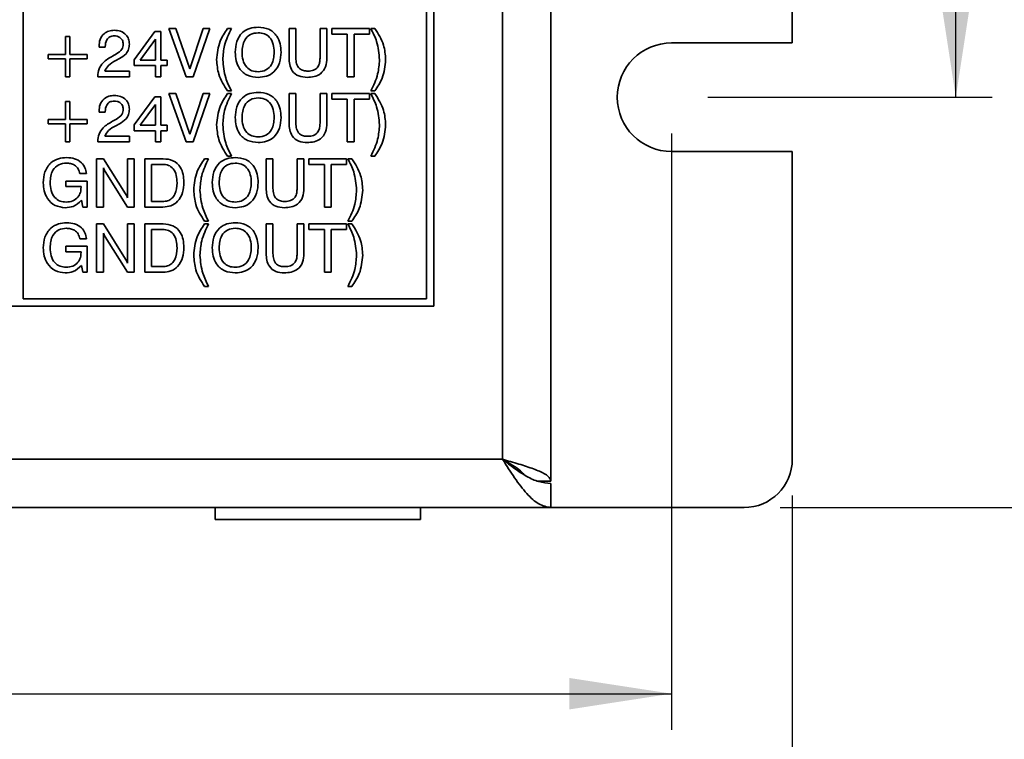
# Model space of a CAD drawing. Header units: millimetres. Extents: x 15 to 187, y 49 to 265.
# Tile 15 of 62: x 74 to 101, y 84 to 104. Entities that reach past the tile are written whole.
import ezdxf

# ---------------------------------------------------------------- set-up
doc = ezdxf.new("R2010")
doc.units = ezdxf.units.MM
doc.layers.add('標註文字', color=4, linetype='Continuous')
doc.styles.add('SLDTEXTSTYLE3', font='kaiu.ttf')
doc.dimstyles.new('SLDDIMSTYLE0', dxfattribs={"dimtxt": 2.5, "dimasz": 2.824978, "dimexe": 0, "dimexo": 0.0625, "dimtad": 1, "dimlfac": 1.5, "dimrnd": 1e-09, "dimzin": 12, "dimdsep": 46, "dimtxsty": 'SLDTEXTSTYLE3', "dimsah": 1, "dimcen": 0.09, "dimadec": 0, "dimazin": 3, "dimtfac": 1, "dimtofl": 0, "dimtmove": 0, "dimatfit": 3, "dimfxl": 0, "dimfrac": 2, "dimtolj": 1, "dimtzin": 12, "dimarcsym": 0})

# ---------------------------------------------------------------- blocks, each defined once
blk = doc.blocks.new('_D')
at = {"layer": '標註文字', "transparency": 16777216}
for p, q in [((32.002, 100.5), (32.002, 84.026)), ((92.002, 100.5), (92.002, 84.026)), ((32.002, 85.026), (92.002, 85.026))]:
    blk.add_line(p, q, dxfattribs=at)
for points in [[(32.002, 85.026), (34.827, 84.591), (34.827, 85.46)], [(92.002, 85.026), (89.177, 85.46), (89.177, 84.591)]]:
    blk.add_solid(points, dxfattribs=at)
at = {"layer": '標註文字', "transparency": 16777216, "insert": (60.439, 88.148), "char_height": 2.5, "attachment_point": 1, "style": 'SLDTEXTSTYLE3'}
blk.add_mtext('90', dxfattribs=at)
blk = doc.blocks.new('_D_1')
at = {"layer": '標註文字', "transparency": 16777216}
for p, q in [((28.669, 90.5), (28.669, 80.833)), ((95.335, 90.5), (95.335, 80.833)), ((28.669, 81.833), (95.335, 81.833))]:
    blk.add_line(p, q, dxfattribs=at)
for points in [[(28.669, 81.833), (31.493, 81.399), (31.493, 82.268)], [(95.335, 81.833), (92.51, 82.268), (92.51, 81.399)]]:
    blk.add_solid(points, dxfattribs=at)
at = {"layer": '標註文字', "transparency": 16777216, "insert": (59.658, 84.955), "char_height": 2.5, "attachment_point": 1, "style": 'SLDTEXTSTYLE3'}
blk.add_mtext('100', dxfattribs=at)
blk = doc.blocks.new('_D_2')
at = {"layer": '標註文字', "transparency": 16777216}
for p, q in [((96.335, 139.5), (107.164, 139.5)), ((106.164, 90.166), (106.164, 139.5)), ((95.002, 90.166), (107.164, 90.166))]:
    blk.add_line(p, q, dxfattribs=at)
for points in [[(106.164, 139.5), (105.729, 136.675), (106.599, 136.675)], [(106.164, 90.166), (106.599, 92.991), (105.729, 92.991)]]:
    blk.add_solid(points, dxfattribs=at)
at = {"layer": '標註文字', "transparency": 16777216, "insert": (103.042, 113.271), "char_height": 2.5, "attachment_point": 1, "rotation": 90, "style": 'SLDTEXTSTYLE3'}
blk.add_mtext('74', dxfattribs=at)
blk = doc.blocks.new('_D_4')
at = {"layer": '標註文字', "transparency": 16777216}
for p, q in [((93.002, 127.5), (100.85, 127.5)), ((99.85, 101.5), (99.85, 127.5)), ((93.002, 101.5), (100.85, 101.5))]:
    blk.add_line(p, q, dxfattribs=at)
for points in [[(99.85, 127.5), (99.416, 124.675), (100.285, 124.675)], [(99.85, 101.5), (100.285, 104.325), (99.416, 104.325)]]:
    blk.add_solid(points, dxfattribs=at)
at = {"layer": '標註文字', "transparency": 16777216, "insert": (96.729, 112.937), "char_height": 2.5, "attachment_point": 1, "rotation": 90, "style": 'SLDTEXTSTYLE3'}
blk.add_mtext('39', dxfattribs=at)

msp = doc.modelspace()

# ---------------------------------------------------------------- linework, layer by layer
at = {"color": 7, "linetype": 'Continuous', "lineweight": 35}
for p, q in [((87.3352, 91.4998), (87.3352, 138.1665)), ((88.6685, 138.1665), (88.6685, 90.8998)), ((85.4352, 95.7332), (85.4352, 132.2665)), ((74.1018, 129.0665), (74.1018, 95.9332)), ((85.2352, 95.9332), (85.2352, 129.0665)), ((95.3352, 125.9998), (95.3352, 102.9998)), ((77.1668, 102.5371), (77.7325, 103.3144)), ((77.7325, 103.3144), (77.9018, 103.3144)), ((77.9018, 103.3144), (77.9018, 102.528)), ((78.1241, 103.3998), (78.3132, 103.3998)), ((78.6027, 102.0665), (78.1241, 103.3998)), ((78.3132, 103.3998), (78.6989, 102.2836)), ((78.6989, 102.2836), (79.0661, 103.3998)), ((79.2523, 103.3998), (78.7907, 102.0665)), ((79.0661, 103.3998), (79.2523, 103.3998)), ((79.7408, 103.3998), (79.8506, 103.3998)), ((81.4403, 103.3998), (81.6283, 103.3998)), ((81.4403, 102.5839), (81.4403, 103.3998)), ((81.6283, 103.3998), (81.6283, 102.582)), ((82.295, 103.3998), (82.483, 103.3998)), ((82.295, 102.582), (82.295, 103.3998)), ((82.483, 103.3998), (82.483, 102.5839)), ((82.6198, 103.3998), (83.6625, 103.3998)), ((82.6198, 103.246), (82.6198, 103.3998)), ((83.6625, 103.3998), (83.6625, 103.246)), ((83.6967, 103.3998), (83.807, 103.3998)), ((75.2694, 102.6819), (75.2694, 103.1776)), ((75.2694, 103.1776), (75.389, 103.1776)), ((75.389, 103.1776), (75.389, 102.6819)), ((77.748, 103.1004), (77.3273, 102.528)), ((77.748, 102.528), (77.748, 103.1004)), ((83.0471, 103.246), (82.6198, 103.246)), ((83.0471, 102.0665), (83.0471, 103.246)), ((83.2352, 103.246), (83.2352, 102.0665)), ((83.6625, 103.246), (83.2352, 103.246)), ((76.1924, 102.887), (76.1924, 102.9092)), ((76.3634, 102.887), (76.1924, 102.887)), ((76.3634, 102.902), (76.3634, 102.887)), ((95.3352, 102.9998), (92.0018, 102.9998)), ((74.7907, 102.6819), (75.2694, 102.6819)), ((74.7907, 102.5622), (74.7907, 102.6819)), ((75.2694, 102.5622), (74.7907, 102.5622)), ((75.2694, 102.0665), (75.2694, 102.5622)), ((75.389, 102.6819), (75.8677, 102.6819)), ((75.389, 102.5622), (75.389, 102.0665)), ((75.8677, 102.5622), (75.389, 102.5622)), ((75.8677, 102.6819), (75.8677, 102.5622)), ((76.5685, 102.6381), (76.6751, 102.6976)), ((76.7595, 102.566), (76.6532, 102.5109)), ((77.1668, 102.3742), (77.1668, 102.5371)), ((77.3273, 102.528), (77.748, 102.528)), ((77.9018, 102.528), (78.0728, 102.528)), ((78.0728, 102.528), (78.0728, 102.3742)), ((77.748, 102.3742), (77.1668, 102.3742)), ((77.748, 102.0665), (77.748, 102.3742)), ((77.9018, 102.3742), (77.9018, 102.0665)), ((78.0728, 102.3742), (77.9018, 102.3742)), ((75.389, 102.0665), (75.2694, 102.0665)), ((76.1583, 102.0665), (76.1583, 102.0769)), ((77.0301, 102.0665), (76.1583, 102.0665)), ((76.3516, 102.2203), (77.0301, 102.2203)), ((77.0301, 102.2203), (77.0301, 102.0665)), ((77.9018, 102.0665), (77.748, 102.0665)), ((78.7907, 102.0665), (78.6027, 102.0665)), ((83.2352, 102.0665), (83.0471, 102.0665)), ((77.1668, 100.7371), (77.7325, 101.5144)), ((77.7325, 101.5144), (77.9018, 101.5144)), ((77.9018, 101.5144), (77.9018, 100.728)), ((78.1241, 101.5998), (78.3132, 101.5998)), ((78.6027, 100.2665), (78.1241, 101.5998)), ((78.3132, 101.5998), (78.6989, 100.4836)), ((78.6989, 100.4836), (79.0661, 101.5998)), ((79.2523, 101.5998), (78.7907, 100.2665)), ((79.0661, 101.5998), (79.2523, 101.5998)), ((79.8506, 101.6733), (79.7408, 101.6733)), ((79.7408, 101.5998), (79.8506, 101.5998)), ((81.4403, 101.5998), (81.6283, 101.5998)), ((81.4403, 100.7839), (81.4403, 101.5998)), ((81.6283, 101.5998), (81.6283, 100.782)), ((82.295, 101.5998), (82.483, 101.5998)), ((82.295, 100.782), (82.295, 101.5998)), ((82.483, 101.5998), (82.483, 100.7839)), ((82.6198, 101.5998), (83.6625, 101.5998)), ((82.6198, 101.446), (82.6198, 101.5998)), ((83.0471, 101.446), (82.6198, 101.446)), ((83.0471, 100.2665), (83.0471, 101.446)), ((83.2352, 101.446), (83.2352, 100.2665)), ((83.6625, 101.446), (83.2352, 101.446)), ((83.6625, 101.5998), (83.6625, 101.446)), ((83.807, 101.6733), (83.6967, 101.6733)), ((83.6967, 101.5998), (83.807, 101.5998)), ((75.2694, 100.8819), (75.2694, 101.3776)), ((75.2694, 101.3776), (75.389, 101.3776)), ((75.389, 101.3776), (75.389, 100.8819)), ((77.748, 101.3004), (77.3273, 100.728)), ((77.748, 100.728), (77.748, 101.3004)), ((74.7907, 100.8819), (75.2694, 100.8819)), ((74.7907, 100.7622), (74.7907, 100.8819)), ((75.389, 100.8819), (75.8677, 100.8819)), ((75.8677, 100.8819), (75.8677, 100.7622)), ((76.1924, 101.087), (76.1924, 101.1092)), ((76.3634, 101.087), (76.1924, 101.087)), ((76.3634, 101.102), (76.3634, 101.087)), ((76.5685, 100.8381), (76.6751, 100.8976)), ((75.2694, 100.7622), (74.7907, 100.7622)), ((75.2694, 100.2665), (75.2694, 100.7622)), ((75.389, 100.7622), (75.389, 100.2665)), ((75.8677, 100.7622), (75.389, 100.7622)), ((76.7595, 100.766), (76.6532, 100.7109)), ((77.1668, 100.5742), (77.1668, 100.7371)), ((77.3273, 100.728), (77.748, 100.728)), ((77.9018, 100.728), (78.0728, 100.728)), ((78.0728, 100.728), (78.0728, 100.5742)), ((76.3516, 100.4203), (77.0301, 100.4203)), ((77.0301, 100.4203), (77.0301, 100.2665)), ((77.748, 100.5742), (77.1668, 100.5742)), ((77.748, 100.2665), (77.748, 100.5742)), ((77.9018, 100.5742), (77.9018, 100.2665)), ((78.0728, 100.5742), (77.9018, 100.5742)), ((75.389, 100.2665), (75.2694, 100.2665)), ((76.1583, 100.2665), (76.1583, 100.2769)), ((77.0301, 100.2665), (76.1583, 100.2665)), ((77.9018, 100.2665), (77.748, 100.2665)), ((78.7907, 100.2665), (78.6027, 100.2665)), ((83.2352, 100.2665), (83.0471, 100.2665)), ((76.1241, 99.7998), (76.3166, 99.7998)), ((76.1241, 98.4665), (76.1241, 99.7998)), ((76.3166, 99.7998), (76.9219, 98.8313)), ((76.9788, 99.7998), (77.1668, 99.7998)), ((76.9788, 98.7192), (76.9788, 99.7998)), ((77.1668, 99.7998), (77.1668, 98.4665)), ((77.4574, 99.7998), (77.9654, 99.7998)), ((77.4574, 98.4665), (77.4574, 99.7998)), ((79.1083, 99.7998), (79.2181, 99.7998)), ((79.8506, 99.8733), (79.7408, 99.8733)), ((80.8078, 99.7998), (80.9959, 99.7998)), ((80.8078, 98.9839), (80.8078, 99.7998)), ((80.9959, 99.7998), (80.9959, 98.982)), ((81.6625, 99.7998), (81.8506, 99.7998)), ((81.6625, 98.982), (81.6625, 99.7998)), ((81.8506, 99.7998), (81.8506, 98.9839)), ((81.9873, 99.7998), (83.0301, 99.7998)), ((81.9873, 99.646), (81.9873, 99.7998)), ((83.0301, 99.7998), (83.0301, 99.646)), ((83.0642, 99.7998), (83.1746, 99.7998)), ((83.807, 99.8733), (83.6967, 99.8733)), ((92.0018, 99.9998), (95.3352, 99.9998)), ((95.3352, 99.9998), (95.3352, 91.4998)), ((76.3121, 99.5472), (76.3121, 98.4665)), ((77.6454, 99.646), (77.6454, 98.6203)), ((77.9502, 99.646), (77.6454, 99.646)), ((82.4147, 99.646), (81.9873, 99.646)), ((82.4147, 98.4665), (82.4147, 99.646)), ((82.6027, 99.646), (82.6027, 98.4665)), ((83.0301, 99.646), (82.6027, 99.646)), ((75.8506, 99.3896), (75.6625, 99.3896)), ((76.9761, 98.4665), (76.3588, 99.4486)), ((75.2798, 99.1844), (75.8677, 99.1844)), ((75.2798, 99.0306), (75.2798, 99.1844)), ((75.6967, 99.0306), (75.2798, 99.0306)), ((75.6967, 99.014), (75.6967, 99.0306)), ((75.8677, 99.1844), (75.8677, 98.4665)), ((75.7485, 98.4665), (75.7074, 98.6524)), ((75.8677, 98.4665), (75.7485, 98.4665)), ((76.3121, 98.4665), (76.1241, 98.4665)), ((77.1668, 98.4665), (76.9761, 98.4665)), ((77.9582, 98.4665), (77.4574, 98.4665)), ((77.6454, 98.6203), (77.9502, 98.6203)), ((82.6027, 98.4665), (82.4147, 98.4665)), ((76.1241, 97.9998), (76.3166, 97.9998)), ((76.1241, 96.6665), (76.1241, 97.9998)), ((76.3166, 97.9998), (76.9219, 97.0313)), ((76.9788, 97.9998), (77.1668, 97.9998)), ((76.9788, 96.9192), (76.9788, 97.9998)), ((77.1668, 97.9998), (77.1668, 96.6665)), ((77.4574, 97.9998), (77.9654, 97.9998)), ((77.4574, 96.6665), (77.4574, 97.9998)), ((79.2181, 98.0733), (79.1083, 98.0733)), ((79.1083, 97.9998), (79.2181, 97.9998)), ((80.8078, 97.9998), (80.9959, 97.9998)), ((80.8078, 97.1839), (80.8078, 97.9998)), ((80.9959, 97.9998), (80.9959, 97.182)), ((81.6625, 97.9998), (81.8506, 97.9998)), ((81.6625, 97.182), (81.6625, 97.9998)), ((81.8506, 97.9998), (81.8506, 97.1839)), ((81.9873, 97.9998), (83.0301, 97.9998)), ((81.9873, 97.846), (81.9873, 97.9998)), ((83.0301, 97.9998), (83.0301, 97.846)), ((83.1746, 98.0733), (83.0642, 98.0733)), ((83.0642, 97.9998), (83.1746, 97.9998)), ((76.3121, 97.7472), (76.3121, 96.6665)), ((76.9761, 96.6665), (76.3588, 97.6486)), ((77.9502, 97.846), (77.6454, 97.846)), ((77.6454, 97.846), (77.6454, 96.8203)), ((82.4147, 97.846), (81.9873, 97.846)), ((82.4147, 96.6665), (82.4147, 97.846)), ((82.6027, 97.846), (82.6027, 96.6665)), ((83.0301, 97.846), (82.6027, 97.846)), ((75.2798, 97.3844), (75.8677, 97.3844)), ((75.2798, 97.2306), (75.2798, 97.3844)), ((75.8506, 97.5896), (75.6625, 97.5896)), ((75.8677, 97.3844), (75.8677, 96.6665)), ((75.6967, 97.2306), (75.2798, 97.2306)), ((75.6967, 97.214), (75.6967, 97.2306)), ((75.7485, 96.6665), (75.7074, 96.8524)), ((77.6454, 96.8203), (77.9502, 96.8203)), ((75.8677, 96.6665), (75.7485, 96.6665)), ((76.3121, 96.6665), (76.1241, 96.6665)), ((77.1668, 96.6665), (76.9761, 96.6665)), ((77.9582, 96.6665), (77.4574, 96.6665)), ((82.6027, 96.6665), (82.4147, 96.6665)), ((79.2181, 96.2733), (79.1083, 96.2733)), ((83.1746, 96.2733), (83.0642, 96.2733)), ((54.5685, 95.7332), (85.4352, 95.7332)), ((74.1018, 95.9332), (85.2352, 95.9332)), ((87.3352, 91.4998), (36.6685, 91.4998)), ((88.2985, 90.8998), (88.6685, 90.8998)), ((88.6685, 90.1665), (88.6685, 90.8332)), ((88.6685, 90.1665), (35.3352, 90.1665)), ((79.4018, 90.1665), (79.4018, 89.8332)), ((85.0685, 89.8332), (85.0685, 90.1665)), ((88.6685, 90.1665), (94.0018, 90.1665)), ((79.4018, 89.8332), (85.0685, 89.8332))]:
    msp.add_line(p, q, dxfattribs=at)
for centre, radius, start, end in [((92.0018, 101.4998), 1.5, 90, 270), ((94.0018, 91.4998), 1.3333, 270, 0)]:
    msp.add_arc(centre, radius, start, end, dxfattribs=at)
for points, knots in [([(76.1924, 102.9092), (76.1971, 102.9739), (76.2064, 103.1029), (76.3133, 103.2569), (76.4619, 103.3385), (76.5632, 103.3452), (76.6139, 103.3485)], [0, 0, 0, 0, 0.2804511, 0.5593623, 0.779308, 1, 1, 1, 1]), ([(76.6139, 103.3485), (76.6735, 103.3442), (76.7923, 103.3354), (76.9356, 103.2412), (77.0189, 103.1087), (77.0263, 103.0152), (77.0301, 102.9685)], [0, 0, 0, 0, 0.28044048, 0.55968058, 0.77959188, 1, 1, 1, 1]), ([(79.4403, 102.536), (79.4577, 102.7113), (79.4888, 103.0248), (79.6637, 103.2851), (79.7408, 103.3998)], [0, 0, 0, 0, 0.5591203, 1, 1, 1, 1]), ([(79.8506, 103.3998), (79.7753, 103.2466), (79.6409, 102.9728), (79.6203, 102.6695), (79.6113, 102.536)], [0, 0, 0, 0, 0.5599397, 1, 1, 1, 1]), ([(79.9531, 102.7417), (79.9595, 102.8415), (79.9722, 103.0403), (80.1243, 103.2862), (80.3521, 103.4181), (80.5086, 103.4287), (80.5869, 103.434)], [0, 0, 0, 0, 0.2806564, 0.559563, 0.7794045, 1, 1, 1, 1]), ([(80.5869, 103.434), (80.6871, 103.4253), (80.8869, 103.4079), (81.1072, 103.2148), (81.2061, 102.9758), (81.2141, 102.8198), (81.2181, 102.7417)], [0, 0, 0, 0, 0.27994947, 0.55846742, 0.77891013, 1, 1, 1, 1]), ([(83.936, 102.536), (83.9209, 102.7058), (83.8939, 103.0092), (83.757, 103.2803), (83.6967, 103.3998)], [0, 0, 0, 0, 0.55938799, 1, 1, 1, 1]), ([(83.807, 103.3998), (83.9025, 103.2515), (84.0732, 102.9865), (84.0966, 102.6738), (84.107, 102.536)], [0, 0, 0, 0, 0.5597383, 1, 1, 1, 1]), ([(76.6099, 103.1947), (76.5692, 103.1904), (76.4877, 103.1817), (76.3788, 103.0714), (76.3692, 102.9663), (76.3634, 102.902)], [0, 0, 0, 0, 0.280567, 0.5602644, 1, 1, 1, 1]), ([(76.8591, 102.9698), (76.8554, 103.0055), (76.8481, 103.0767), (76.7776, 103.1531), (76.6934, 103.1901), (76.6378, 103.1932), (76.6099, 103.1947)], [0, 0, 0, 0, 0.2796101, 0.558548, 0.779048, 1, 1, 1, 1]), ([(80.5869, 103.2802), (80.5124, 103.2722), (80.3634, 103.2562), (80.1668, 103.0516), (80.1509, 102.8593), (80.1412, 102.7417)], [0, 0, 0, 0, 0.2803874, 0.5599415, 1, 1, 1, 1]), ([(81.0301, 102.7417), (81.0261, 102.8155), (81.0181, 102.9628), (80.9223, 103.1522), (80.7615, 103.266), (80.6452, 103.2755), (80.5869, 103.2802)], [0, 0, 0, 0, 0.28094, 0.560286, 0.7797841, 1, 1, 1, 1]), ([(76.6751, 102.6976), (76.7301, 102.7342), (76.807, 102.7851), (76.8541, 102.8935), (76.8574, 102.9444), (76.8591, 102.9698)], [0, 0, 0, 0, 0.5581266, 0.7790134, 1, 1, 1, 1]), ([(77.0301, 102.9685), (77.0262, 102.9205), (77.0186, 102.8246), (76.9295, 102.6716), (76.824, 102.606), (76.7595, 102.566)], [0, 0, 0, 0, 0.2802912, 0.560216, 1, 1, 1, 1]), ([(76.1583, 102.0769), (76.1635, 102.1463), (76.174, 102.2849), (76.3198, 102.4952), (76.4741, 102.5838), (76.5685, 102.6381)], [0, 0, 0, 0, 0.2799963, 0.5591981, 1, 1, 1, 1]), ([(76.6532, 102.5109), (76.5797, 102.4731), (76.4491, 102.4059), (76.3813, 102.2768), (76.3516, 102.2203)], [0, 0, 0, 0, 0.5626058, 1, 1, 1, 1]), ([(79.7408, 101.6733), (79.6453, 101.8214), (79.4746, 102.0861), (79.4508, 102.3985), (79.4403, 102.536)], [0, 0, 0, 0, 0.5597464, 1, 1, 1, 1]), ([(79.6113, 102.536), (79.6262, 102.3665), (79.653, 102.0633), (79.7901, 101.7926), (79.8506, 101.6733)], [0, 0, 0, 0, 0.5593896, 1, 1, 1, 1]), ([(80.5869, 102.0494), (80.4867, 102.0582), (80.2866, 102.0757), (80.0652, 102.2681), (79.9656, 102.5074), (79.9573, 102.6635), (79.9531, 102.7417)], [0, 0, 0, 0, 0.2799747, 0.5585368, 0.7789397, 1, 1, 1, 1]), ([(80.1412, 102.7417), (80.1452, 102.6677), (80.1533, 102.5201), (80.2505, 102.3307), (80.4119, 102.2172), (80.5285, 102.2079), (80.5869, 102.2032)], [0, 0, 0, 0, 0.2809153, 0.5602205, 0.7797539, 1, 1, 1, 1]), ([(81.2181, 102.7417), (81.2118, 102.6422), (81.1993, 102.4437), (81.0482, 102.198), (80.8213, 102.0655), (80.6652, 102.0548), (80.5869, 102.0494)], [0, 0, 0, 0, 0.28067891, 0.55963526, 0.7794046, 1, 1, 1, 1]), ([(80.5869, 102.2032), (80.6613, 102.2114), (80.8099, 102.2276), (81.0045, 102.433), (81.0204, 102.6246), (81.0301, 102.7417)], [0, 0, 0, 0, 0.280273, 0.5599391, 1, 1, 1, 1]), ([(81.9395, 102.0494), (81.8605, 102.0542), (81.7034, 102.0638), (81.52, 102.2072), (81.4487, 102.3996), (81.4431, 102.5224), (81.4403, 102.5839)], [0, 0, 0, 0, 0.2805654, 0.558332, 0.7787362, 1, 1, 1, 1]), ([(81.6283, 102.582), (81.6307, 102.5292), (81.6352, 102.4241), (81.7091, 102.2867), (81.8366, 102.2267), (81.9194, 102.2225), (81.9609, 102.2203)], [0, 0, 0, 0, 0.2811563, 0.5592891, 0.7790219, 1, 1, 1, 1]), ([(82.483, 102.5839), (82.4782, 102.5019), (82.4685, 102.3387), (82.3285, 102.143), (82.1313, 102.0589), (82.0035, 102.0526), (81.9395, 102.0494)], [0, 0, 0, 0, 0.2806297, 0.5587355, 0.7789096, 1, 1, 1, 1]), ([(81.9609, 102.2203), (82.0141, 102.2235), (82.1201, 102.2298), (82.2434, 102.3275), (82.2894, 102.4578), (82.2932, 102.5406), (82.295, 102.582)], [0, 0, 0, 0, 0.2805967, 0.5581829, 0.7786934, 1, 1, 1, 1]), ([(83.6967, 101.6733), (83.7716, 101.8265), (83.9054, 102.1), (83.9267, 102.4028), (83.936, 102.536)], [0, 0, 0, 0, 0.5599696, 1, 1, 1, 1]), ([(84.107, 102.536), (84.0895, 102.3611), (84.0582, 102.0481), (83.8839, 101.788), (83.807, 101.6733)], [0, 0, 0, 0, 0.55911656, 1, 1, 1, 1]), ([(76.1924, 101.1092), (76.1971, 101.1739), (76.2064, 101.3029), (76.3133, 101.4569), (76.4619, 101.5385), (76.5632, 101.5452), (76.6139, 101.5485)], [0, 0, 0, 0, 0.2804511, 0.5593623, 0.779308, 1, 1, 1, 1]), ([(76.6139, 101.5485), (76.6735, 101.5442), (76.7923, 101.5354), (76.9356, 101.4412), (77.0189, 101.3087), (77.0263, 101.2152), (77.0301, 101.1685)], [0, 0, 0, 0, 0.2804405, 0.5596806, 0.7795919, 1, 1, 1, 1]), ([(79.4403, 100.736), (79.4577, 100.9113), (79.4888, 101.2248), (79.6637, 101.4851), (79.7408, 101.5998)], [0, 0, 0, 0, 0.5591203, 1, 1, 1, 1]), ([(79.8506, 101.5998), (79.7753, 101.4466), (79.6409, 101.1728), (79.6203, 100.8695), (79.6113, 100.736)], [0, 0, 0, 0, 0.5599397, 1, 1, 1, 1]), ([(79.9531, 100.9417), (79.9595, 101.0415), (79.9722, 101.2403), (80.1243, 101.4862), (80.3521, 101.6181), (80.5086, 101.6287), (80.5869, 101.634)], [0, 0, 0, 0, 0.2806564, 0.559563, 0.7794045, 1, 1, 1, 1]), ([(80.5869, 101.4802), (80.5124, 101.4722), (80.3634, 101.4562), (80.1668, 101.2516), (80.1509, 101.0593), (80.1412, 100.9417)], [0, 0, 0, 0, 0.2803874, 0.5599415, 1, 1, 1, 1]), ([(80.5869, 101.634), (80.6871, 101.6253), (80.8869, 101.6079), (81.1072, 101.4148), (81.2061, 101.1758), (81.2141, 101.0198), (81.2181, 100.9417)], [0, 0, 0, 0, 0.2799495, 0.5584674, 0.7789101, 1, 1, 1, 1]), ([(81.0301, 100.9417), (81.0261, 101.0155), (81.0181, 101.1628), (80.9223, 101.3522), (80.7615, 101.466), (80.6452, 101.4755), (80.5869, 101.4802)], [0, 0, 0, 0, 0.28094, 0.560286, 0.7797841, 1, 1, 1, 1]), ([(83.936, 100.736), (83.9209, 100.9058), (83.8939, 101.2092), (83.757, 101.4803), (83.6967, 101.5998)], [0, 0, 0, 0, 0.55938799, 1, 1, 1, 1]), ([(83.807, 101.5998), (83.9025, 101.4515), (84.0732, 101.1865), (84.0966, 100.8738), (84.107, 100.736)], [0, 0, 0, 0, 0.5597383, 1, 1, 1, 1]), ([(76.6099, 101.3947), (76.5692, 101.3904), (76.4877, 101.3817), (76.3788, 101.2714), (76.3692, 101.1663), (76.3634, 101.102)], [0, 0, 0, 0, 0.280567, 0.5602644, 1, 1, 1, 1]), ([(76.8591, 101.1698), (76.8554, 101.2055), (76.8481, 101.2767), (76.7776, 101.3531), (76.6934, 101.3901), (76.6378, 101.3932), (76.6099, 101.3947)], [0, 0, 0, 0, 0.2796101, 0.558548, 0.779048, 1, 1, 1, 1]), ([(76.6751, 100.8976), (76.7301, 100.9342), (76.807, 100.9851), (76.8541, 101.0935), (76.8574, 101.1444), (76.8591, 101.1698)], [0, 0, 0, 0, 0.5581266, 0.7790134, 1, 1, 1, 1]), ([(77.0301, 101.1685), (77.0262, 101.1205), (77.0186, 101.0246), (76.9295, 100.8716), (76.824, 100.806), (76.7595, 100.766)], [0, 0, 0, 0, 0.2802912, 0.560216, 1, 1, 1, 1]), ([(80.5869, 100.2494), (80.4867, 100.2582), (80.2866, 100.2757), (80.0652, 100.4681), (79.9656, 100.7074), (79.9573, 100.8635), (79.9531, 100.9417)], [0, 0, 0, 0, 0.2799747, 0.5585368, 0.7789397, 1, 1, 1, 1]), ([(80.1412, 100.9417), (80.1452, 100.8677), (80.1533, 100.7201), (80.2505, 100.5307), (80.4119, 100.4172), (80.5285, 100.4079), (80.5869, 100.4032)], [0, 0, 0, 0, 0.2809153, 0.5602205, 0.7797539, 1, 1, 1, 1]), ([(81.2181, 100.9417), (81.2118, 100.8422), (81.1993, 100.6437), (81.0482, 100.398), (80.8213, 100.2655), (80.6652, 100.2548), (80.5869, 100.2494)], [0, 0, 0, 0, 0.2806789, 0.5596353, 0.7794046, 1, 1, 1, 1]), ([(80.5869, 100.4032), (80.6613, 100.4114), (80.8099, 100.4276), (81.0045, 100.633), (81.0204, 100.8246), (81.0301, 100.9417)], [0, 0, 0, 0, 0.280273, 0.5599391, 1, 1, 1, 1]), ([(76.1583, 100.2769), (76.1635, 100.3463), (76.174, 100.4849), (76.3198, 100.6952), (76.4741, 100.7838), (76.5685, 100.8381)], [0, 0, 0, 0, 0.2799963, 0.5591981, 1, 1, 1, 1]), ([(76.6532, 100.7109), (76.5797, 100.6731), (76.4491, 100.6059), (76.3813, 100.4768), (76.3516, 100.4203)], [0, 0, 0, 0, 0.5626058, 1, 1, 1, 1]), ([(79.7408, 99.8733), (79.6453, 100.0214), (79.4746, 100.2861), (79.4508, 100.5985), (79.4403, 100.736)], [0, 0, 0, 0, 0.5597464, 1, 1, 1, 1]), ([(79.6113, 100.736), (79.6262, 100.5665), (79.653, 100.2633), (79.7901, 99.9926), (79.8506, 99.8733)], [0, 0, 0, 0, 0.55938959, 1, 1, 1, 1]), ([(81.9395, 100.2494), (81.8605, 100.2542), (81.7034, 100.2638), (81.52, 100.4072), (81.4487, 100.5996), (81.4431, 100.7224), (81.4403, 100.7839)], [0, 0, 0, 0, 0.2805654, 0.558332, 0.7787362, 1, 1, 1, 1]), ([(81.6283, 100.782), (81.6307, 100.7292), (81.6352, 100.6241), (81.7091, 100.4867), (81.8366, 100.4267), (81.9194, 100.4225), (81.9609, 100.4203)], [0, 0, 0, 0, 0.28115633, 0.55928913, 0.77902191, 1, 1, 1, 1]), ([(82.483, 100.7839), (82.4782, 100.7019), (82.4685, 100.5387), (82.3285, 100.343), (82.1313, 100.2589), (82.0035, 100.2526), (81.9395, 100.2494)], [0, 0, 0, 0, 0.28062969, 0.55873554, 0.77890962, 1, 1, 1, 1]), ([(81.9609, 100.4203), (82.0141, 100.4235), (82.1201, 100.4298), (82.2434, 100.5275), (82.2894, 100.6578), (82.2932, 100.7406), (82.295, 100.782)], [0, 0, 0, 0, 0.28059674, 0.55818289, 0.77869343, 1, 1, 1, 1]), ([(83.6967, 99.8733), (83.7716, 100.0265), (83.9054, 100.3), (83.9267, 100.6028), (83.936, 100.736)], [0, 0, 0, 0, 0.5599696, 1, 1, 1, 1]), ([(84.107, 100.736), (84.0895, 100.5611), (84.0582, 100.2481), (83.8839, 99.988), (83.807, 99.8733)], [0, 0, 0, 0, 0.55911656, 1, 1, 1, 1]), ([(74.654, 99.1398), (74.661, 99.2407), (74.675, 99.4418), (74.8356, 99.6856), (75.0655, 99.8176), (75.2236, 99.8285), (75.3028, 99.834)], [0, 0, 0, 0, 0.2805104, 0.5594555, 0.7793826, 1, 1, 1, 1]), ([(75.3028, 99.834), (75.3758, 99.8291), (75.5215, 99.8192), (75.7025, 99.713), (75.815, 99.5582), (75.8387, 99.4458), (75.8506, 99.3896)], [0, 0, 0, 0, 0.2803652, 0.5596239, 0.7795759, 1, 1, 1, 1]), ([(77.9654, 99.7998), (78.0582, 99.7923), (78.2431, 99.7774), (78.4439, 99.5932), (78.5246, 99.3687), (78.5311, 99.2248), (78.5343, 99.1527)], [0, 0, 0, 0, 0.2800467, 0.5581152, 0.7787196, 1, 1, 1, 1]), ([(78.8078, 98.936), (78.8252, 99.1113), (78.8563, 99.4248), (79.0312, 99.6851), (79.1083, 99.7998)], [0, 0, 0, 0, 0.5591203, 1, 1, 1, 1]), ([(79.2181, 99.7998), (79.1428, 99.6466), (79.0085, 99.3728), (78.9878, 99.0695), (78.9788, 98.936)], [0, 0, 0, 0, 0.5599397, 1, 1, 1, 1]), ([(79.3207, 99.1417), (79.327, 99.2415), (79.3397, 99.4403), (79.4918, 99.6862), (79.7196, 99.8181), (79.8761, 99.8287), (79.9545, 99.834)], [0, 0, 0, 0, 0.2806564, 0.559563, 0.7794045, 1, 1, 1, 1]), ([(79.9545, 99.834), (80.0546, 99.8253), (80.2544, 99.8079), (80.4748, 99.6148), (80.5736, 99.3758), (80.5816, 99.2198), (80.5856, 99.1417)], [0, 0, 0, 0, 0.27994947, 0.55846742, 0.77891013, 1, 1, 1, 1]), ([(83.3036, 98.936), (83.2884, 99.1058), (83.2614, 99.4092), (83.1245, 99.6803), (83.0642, 99.7998)], [0, 0, 0, 0, 0.559388, 1, 1, 1, 1]), ([(83.1746, 99.7998), (83.2701, 99.6515), (83.4407, 99.3865), (83.4642, 99.0738), (83.4745, 98.936)], [0, 0, 0, 0, 0.5597383, 1, 1, 1, 1]), ([(75.2969, 99.6802), (75.2215, 99.6729), (75.0711, 99.6585), (74.8675, 99.4565), (74.8517, 99.2616), (74.842, 99.1425)], [0, 0, 0, 0, 0.2807218, 0.5601278, 1, 1, 1, 1]), ([(75.6625, 99.3896), (75.6503, 99.4364), (75.6258, 99.53), (75.5257, 99.6269), (75.4101, 99.674), (75.3346, 99.6781), (75.2969, 99.6802)], [0, 0, 0, 0, 0.2799482, 0.5590031, 0.7792814, 1, 1, 1, 1]), ([(76.3588, 99.4486), (76.3489, 99.4664), (76.3311, 99.4982), (76.3179, 99.5322), (76.3121, 99.5472)], [0, 0, 0, 0, 0.5599377, 1, 1, 1, 1]), ([(78.3463, 99.139), (78.3432, 99.2073), (78.3371, 99.3433), (78.2589, 99.5232), (78.112, 99.6332), (78.0042, 99.6417), (77.9502, 99.646)], [0, 0, 0, 0, 0.2811769, 0.5605901, 0.7797941, 1, 1, 1, 1]), ([(79.9545, 99.6802), (79.8799, 99.6722), (79.731, 99.6562), (79.5344, 99.4516), (79.5184, 99.2593), (79.5087, 99.1417)], [0, 0, 0, 0, 0.2803874, 0.5599415, 1, 1, 1, 1]), ([(80.3976, 99.1417), (80.3936, 99.2155), (80.3856, 99.3628), (80.2898, 99.5522), (80.1291, 99.666), (80.0127, 99.6755), (79.9545, 99.6802)], [0, 0, 0, 0, 0.28094005, 0.56028602, 0.77978405, 1, 1, 1, 1]), ([(75.2592, 98.4494), (75.1621, 98.4608), (74.968, 98.4837), (74.766, 98.6825), (74.6667, 98.9122), (74.6582, 99.0639), (74.654, 99.1398)], [0, 0, 0, 0, 0.2792699, 0.5583995, 0.7789645, 1, 1, 1, 1]), ([(74.842, 99.1425), (74.8461, 99.0686), (74.8541, 98.9212), (74.9507, 98.7322), (75.111, 98.6177), (75.2274, 98.6081), (75.2857, 98.6032)], [0, 0, 0, 0, 0.2809446, 0.5602745, 0.7798262, 1, 1, 1, 1]), ([(75.2857, 98.6032), (75.3474, 98.6083), (75.4705, 98.6184), (75.6129, 98.7267), (75.6874, 98.8692), (75.6936, 98.9657), (75.6967, 99.014)], [0, 0, 0, 0, 0.2801884, 0.5591576, 0.7792559, 1, 1, 1, 1]), ([(77.9502, 98.6203), (77.9966, 98.6234), (78.0893, 98.6295), (78.214, 98.7006), (78.3314, 98.8701), (78.3402, 99.0282), (78.3463, 99.139)], [0, 0, 0, 0, 0.1872317, 0.3737734, 0.560603, 1, 1, 1, 1]), ([(78.5343, 99.1527), (78.5292, 99.0576), (78.5191, 98.8682), (78.3923, 98.6255), (78.1827, 98.4836), (78.0331, 98.4722), (77.9582, 98.4665)], [0, 0, 0, 0, 0.2809357, 0.5601478, 0.7796631, 1, 1, 1, 1]), ([(79.9545, 98.4494), (79.8542, 98.4582), (79.6542, 98.4757), (79.4328, 98.6681), (79.3331, 98.9074), (79.3248, 99.0635), (79.3207, 99.1417)], [0, 0, 0, 0, 0.2799747, 0.5585368, 0.7789397, 1, 1, 1, 1]), ([(79.5087, 99.1417), (79.5128, 99.0677), (79.5209, 98.9201), (79.618, 98.7307), (79.7794, 98.6172), (79.8961, 98.6079), (79.9545, 98.6032)], [0, 0, 0, 0, 0.2809153, 0.5602205, 0.7797539, 1, 1, 1, 1]), ([(80.5856, 99.1417), (80.5793, 99.0422), (80.5669, 98.8437), (80.4158, 98.598), (80.1888, 98.4655), (80.0327, 98.4548), (79.9545, 98.4494)], [0, 0, 0, 0, 0.28067891, 0.55963526, 0.7794046, 1, 1, 1, 1]), ([(79.9545, 98.6032), (80.0288, 98.6114), (80.1774, 98.6276), (80.372, 98.833), (80.3879, 99.0246), (80.3976, 99.1417)], [0, 0, 0, 0, 0.280273, 0.5599391, 1, 1, 1, 1]), ([(81.307, 98.4494), (81.2281, 98.4542), (81.0709, 98.4638), (80.8875, 98.6072), (80.8162, 98.7996), (80.8106, 98.9224), (80.8078, 98.9839)], [0, 0, 0, 0, 0.2805654, 0.558332, 0.7787362, 1, 1, 1, 1]), ([(80.9959, 98.982), (80.9982, 98.9292), (81.0028, 98.8241), (81.0766, 98.6867), (81.2042, 98.6267), (81.2869, 98.6225), (81.3284, 98.6203)], [0, 0, 0, 0, 0.2811563, 0.5592891, 0.7790219, 1, 1, 1, 1]), ([(81.8506, 98.9839), (81.8457, 98.9019), (81.836, 98.7387), (81.696, 98.543), (81.4988, 98.4589), (81.3711, 98.4526), (81.307, 98.4494)], [0, 0, 0, 0, 0.2806297, 0.5587355, 0.7789096, 1, 1, 1, 1]), ([(81.3284, 98.6203), (81.3817, 98.6235), (81.4876, 98.6298), (81.6109, 98.7275), (81.657, 98.8578), (81.6607, 98.9406), (81.6625, 98.982)], [0, 0, 0, 0, 0.2805967, 0.5581829, 0.7786934, 1, 1, 1, 1]), ([(76.9219, 98.8313), (76.9341, 98.8112), (76.9558, 98.7752), (76.9718, 98.7363), (76.9788, 98.7192)], [0, 0, 0, 0, 0.5601263, 1, 1, 1, 1]), ([(79.1083, 98.0733), (79.0128, 98.2214), (78.8422, 98.4861), (78.8183, 98.7985), (78.8078, 98.936)], [0, 0, 0, 0, 0.5597464, 1, 1, 1, 1]), ([(78.9788, 98.936), (78.9937, 98.7665), (79.0205, 98.4633), (79.1576, 98.1926), (79.2181, 98.0733)], [0, 0, 0, 0, 0.55938959, 1, 1, 1, 1]), ([(83.0642, 98.0733), (83.1392, 98.2265), (83.2729, 98.5), (83.2942, 98.8028), (83.3036, 98.936)], [0, 0, 0, 0, 0.5599696, 1, 1, 1, 1]), ([(83.4745, 98.936), (83.457, 98.7611), (83.4257, 98.4481), (83.2514, 98.188), (83.1746, 98.0733)], [0, 0, 0, 0, 0.5591166, 1, 1, 1, 1]), ([(75.7074, 98.6524), (75.6361, 98.5858), (75.5085, 98.4664), (75.3356, 98.4546), (75.2592, 98.4494)], [0, 0, 0, 0, 0.5581992, 1, 1, 1, 1]), ([(74.654, 97.3398), (74.661, 97.4407), (74.675, 97.6418), (74.8356, 97.8856), (75.0655, 98.0176), (75.2236, 98.0285), (75.3028, 98.034)], [0, 0, 0, 0, 0.28051043, 0.55945549, 0.77938264, 1, 1, 1, 1]), ([(75.2969, 97.8802), (75.2215, 97.8729), (75.0711, 97.8585), (74.8675, 97.6565), (74.8517, 97.4616), (74.842, 97.3425)], [0, 0, 0, 0, 0.2807218, 0.5601278, 1, 1, 1, 1]), ([(75.6625, 97.5896), (75.6503, 97.6364), (75.6258, 97.73), (75.5257, 97.8269), (75.4101, 97.874), (75.3346, 97.8781), (75.2969, 97.8802)], [0, 0, 0, 0, 0.2799482, 0.5590031, 0.7792814, 1, 1, 1, 1]), ([(75.3028, 98.034), (75.3758, 98.0291), (75.5215, 98.0192), (75.7025, 97.913), (75.815, 97.7582), (75.8387, 97.6458), (75.8506, 97.5896)], [0, 0, 0, 0, 0.2803652, 0.5596239, 0.7795759, 1, 1, 1, 1]), ([(77.9654, 97.9998), (78.0582, 97.9923), (78.2431, 97.9774), (78.4439, 97.7932), (78.5246, 97.5687), (78.5311, 97.4248), (78.5343, 97.3527)], [0, 0, 0, 0, 0.2800467, 0.5581152, 0.7787196, 1, 1, 1, 1]), ([(78.8078, 97.136), (78.8252, 97.3113), (78.8563, 97.6248), (79.0312, 97.8851), (79.1083, 97.9998)], [0, 0, 0, 0, 0.5591203, 1, 1, 1, 1]), ([(79.2181, 97.9998), (79.1428, 97.8466), (79.0085, 97.5728), (78.9878, 97.2695), (78.9788, 97.136)], [0, 0, 0, 0, 0.5599397, 1, 1, 1, 1]), ([(79.3207, 97.3417), (79.327, 97.4415), (79.3397, 97.6403), (79.4918, 97.8862), (79.7196, 98.0181), (79.8761, 98.0287), (79.9545, 98.034)], [0, 0, 0, 0, 0.2806564, 0.559563, 0.7794045, 1, 1, 1, 1]), ([(79.9545, 97.8802), (79.8799, 97.8722), (79.731, 97.8562), (79.5344, 97.6516), (79.5184, 97.4593), (79.5087, 97.3417)], [0, 0, 0, 0, 0.2803874, 0.5599415, 1, 1, 1, 1]), ([(79.9545, 98.034), (80.0546, 98.0253), (80.2544, 98.0079), (80.4748, 97.8148), (80.5736, 97.5758), (80.5816, 97.4198), (80.5856, 97.3417)], [0, 0, 0, 0, 0.2799495, 0.5584674, 0.7789101, 1, 1, 1, 1]), ([(80.3976, 97.3417), (80.3936, 97.4155), (80.3856, 97.5628), (80.2898, 97.7522), (80.1291, 97.866), (80.0127, 97.8755), (79.9545, 97.8802)], [0, 0, 0, 0, 0.28094, 0.560286, 0.7797841, 1, 1, 1, 1]), ([(83.3036, 97.136), (83.2884, 97.3058), (83.2614, 97.6092), (83.1245, 97.8803), (83.0642, 97.9998)], [0, 0, 0, 0, 0.559388, 1, 1, 1, 1]), ([(83.1746, 97.9998), (83.2701, 97.8515), (83.4407, 97.5865), (83.4642, 97.2738), (83.4745, 97.136)], [0, 0, 0, 0, 0.5597383, 1, 1, 1, 1]), ([(76.3588, 97.6486), (76.3489, 97.6664), (76.3311, 97.6982), (76.3179, 97.7322), (76.3121, 97.7472)], [0, 0, 0, 0, 0.5599377, 1, 1, 1, 1]), ([(78.3463, 97.339), (78.3432, 97.4073), (78.3371, 97.5433), (78.2589, 97.7232), (78.112, 97.8332), (78.0042, 97.8417), (77.9502, 97.846)], [0, 0, 0, 0, 0.2811769, 0.56059006, 0.77979405, 1, 1, 1, 1]), ([(75.2592, 96.6494), (75.1621, 96.6608), (74.968, 96.6837), (74.766, 96.8825), (74.6667, 97.1122), (74.6582, 97.2639), (74.654, 97.3398)], [0, 0, 0, 0, 0.2792699, 0.5583995, 0.7789645, 1, 1, 1, 1]), ([(74.842, 97.3425), (74.8461, 97.2686), (74.8541, 97.1212), (74.9507, 96.9322), (75.111, 96.8177), (75.2274, 96.8081), (75.2857, 96.8032)], [0, 0, 0, 0, 0.2809446, 0.5602745, 0.7798262, 1, 1, 1, 1]), ([(77.9502, 96.8203), (77.9966, 96.8234), (78.0893, 96.8295), (78.214, 96.9006), (78.3314, 97.0701), (78.3402, 97.2282), (78.3463, 97.339)], [0, 0, 0, 0, 0.1872317, 0.3737734, 0.560603, 1, 1, 1, 1]), ([(78.5343, 97.3527), (78.5292, 97.2576), (78.5191, 97.0682), (78.3923, 96.8255), (78.1827, 96.6836), (78.0331, 96.6722), (77.9582, 96.6665)], [0, 0, 0, 0, 0.2809357, 0.5601478, 0.7796631, 1, 1, 1, 1]), ([(79.9545, 96.6494), (79.8542, 96.6582), (79.6542, 96.6757), (79.4328, 96.8681), (79.3331, 97.1074), (79.3248, 97.2635), (79.3207, 97.3417)], [0, 0, 0, 0, 0.2799747, 0.5585368, 0.7789397, 1, 1, 1, 1]), ([(79.5087, 97.3417), (79.5128, 97.2677), (79.5209, 97.1201), (79.618, 96.9307), (79.7794, 96.8172), (79.8961, 96.8079), (79.9545, 96.8032)], [0, 0, 0, 0, 0.2809153, 0.5602205, 0.7797539, 1, 1, 1, 1]), ([(80.5856, 97.3417), (80.5793, 97.2422), (80.5669, 97.0437), (80.4158, 96.798), (80.1888, 96.6655), (80.0327, 96.6548), (79.9545, 96.6494)], [0, 0, 0, 0, 0.2806789, 0.5596353, 0.7794046, 1, 1, 1, 1]), ([(79.9545, 96.8032), (80.0288, 96.8114), (80.1774, 96.8276), (80.372, 97.033), (80.3879, 97.2246), (80.3976, 97.3417)], [0, 0, 0, 0, 0.280273, 0.5599391, 1, 1, 1, 1]), ([(75.2857, 96.8032), (75.3474, 96.8083), (75.4705, 96.8184), (75.6129, 96.9267), (75.6874, 97.0692), (75.6936, 97.1657), (75.6967, 97.214)], [0, 0, 0, 0, 0.2801884, 0.5591576, 0.7792559, 1, 1, 1, 1]), ([(79.1083, 96.2733), (79.0128, 96.4214), (78.8422, 96.6861), (78.8183, 96.9985), (78.8078, 97.136)], [0, 0, 0, 0, 0.5597464, 1, 1, 1, 1]), ([(78.9788, 97.136), (78.9937, 96.9665), (79.0205, 96.6633), (79.1576, 96.3926), (79.2181, 96.2733)], [0, 0, 0, 0, 0.55938959, 1, 1, 1, 1]), ([(81.307, 96.6494), (81.2281, 96.6542), (81.0709, 96.6638), (80.8875, 96.8072), (80.8162, 96.9996), (80.8106, 97.1224), (80.8078, 97.1839)], [0, 0, 0, 0, 0.2805654, 0.558332, 0.7787362, 1, 1, 1, 1]), ([(80.9959, 97.182), (80.9982, 97.1292), (81.0028, 97.0241), (81.0766, 96.8867), (81.2042, 96.8267), (81.2869, 96.8225), (81.3284, 96.8203)], [0, 0, 0, 0, 0.2811563, 0.5592891, 0.7790219, 1, 1, 1, 1]), ([(81.8506, 97.1839), (81.8457, 97.1019), (81.836, 96.9387), (81.696, 96.743), (81.4988, 96.6589), (81.3711, 96.6526), (81.307, 96.6494)], [0, 0, 0, 0, 0.28062969, 0.55873554, 0.77890962, 1, 1, 1, 1]), ([(81.3284, 96.8203), (81.3817, 96.8235), (81.4876, 96.8298), (81.6109, 96.9275), (81.657, 97.0578), (81.6607, 97.1406), (81.6625, 97.182)], [0, 0, 0, 0, 0.2805967, 0.5581829, 0.7786934, 1, 1, 1, 1]), ([(83.0642, 96.2733), (83.1392, 96.4265), (83.2729, 96.7), (83.2942, 97.0028), (83.3036, 97.136)], [0, 0, 0, 0, 0.5599696, 1, 1, 1, 1]), ([(83.4745, 97.136), (83.457, 96.9611), (83.4257, 96.6481), (83.2514, 96.388), (83.1746, 96.2733)], [0, 0, 0, 0, 0.5591166, 1, 1, 1, 1]), ([(75.7074, 96.8524), (75.6361, 96.7858), (75.5085, 96.6664), (75.3356, 96.6546), (75.2592, 96.6494)], [0, 0, 0, 0, 0.5581992, 1, 1, 1, 1]), ([(76.9219, 97.0313), (76.9341, 97.0112), (76.9558, 96.9752), (76.9718, 96.9363), (76.9788, 96.9192)], [0, 0, 0, 0, 0.5601263, 1, 1, 1, 1]), ([(88.6685, 90.8998), (88.6526, 90.9445), (88.6206, 91.0339), (88.3723, 91.168), (88.0095, 91.302), (87.6386, 91.4129), (87.4092, 91.4786), (87.3352, 91.4998)], [0, 0, 0, 0, 0.22335573, 0.44674215, 0.67012869, 0.89351503, 1, 1, 1, 1]), ([(87.9345, 91.0721), (87.8891, 91.1209), (87.7976, 91.2192), (87.575, 91.3619), (87.4121, 91.4556), (87.3352, 91.4998)], [0, 0, 0, 0, 0.34199669, 0.68950445, 1, 1, 1, 1])]:
    msp.add_open_spline(points, degree=3, knots=knots, dxfattribs=at)
for points in [[(87.3352, 91.4998), (87.4463, 91.3251), (87.6685, 90.9757), (88.0018, 90.535), (88.3352, 90.2266), (88.5574, 90.1865), (88.6685, 90.1665)], [(87.3352, 91.4998), (87.4463, 91.4125), (87.6685, 91.2378), (88.0018, 91.0174), (88.3352, 90.8632), (88.5574, 90.8432), (88.6685, 90.8332)]]:
    msp.add_open_spline(points, degree=3, dxfattribs=at)

# ---------------------------------------------------------------- dimensions: what is measured, and where the dimension line sits
at = {"layer": '標註文字'}
for base, p1, p2, picture, middle in [((106.164, 139.4998), (94.0018, 90.1665), (95.3352, 139.4998), '_D_2', (106.164, 114.8332)), ((99.8505, 127.4998), (92.0018, 101.4998), (92.0018, 127.4998), '_D_4', (99.8505, 114.4998))]:
    dim = msp.add_linear_dim(base=base, p1=p1, p2=p2, angle=90, dimstyle='SLDDIMSTYLE0', dxfattribs=at)
    dim.commit()
    dim.dimension.update_dxf_attribs({"geometry": picture, "text_midpoint": middle, "dimtype": 160})
for base, p1, p2, picture, middle in [((92.0018, 85.0256), (32.0018, 101.4998), (92.0018, 101.4998), '_D', (62.0018, 85.0256)), ((95.3352, 81.8332), (28.6685, 91.4998), (95.3352, 91.4998), '_D_1', (62.0018, 81.8332))]:
    dim = msp.add_linear_dim(base=base, p1=p1, p2=p2, dimstyle='SLDDIMSTYLE0', dxfattribs=at)
    dim.commit()
    dim.dimension.update_dxf_attribs({"geometry": picture, "text_midpoint": middle, "dimtype": 160})

doc.saveas('drawing.dxf')
